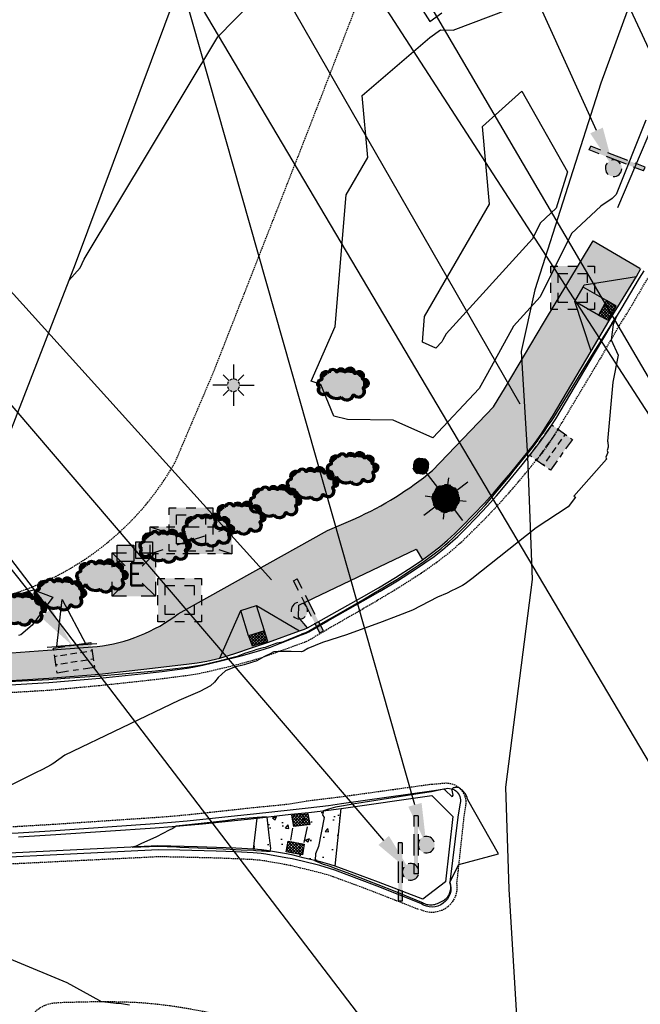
# Model space of a CAD drawing. Header units: feet. Extents: x 351431 to 355879, y 310968 to 329728.
# Tile 131 of 254: x 353059 to 353172, y 321656 to 321834. Entities that reach past the tile are written whole.
import ezdxf

# ---------------------------------------------------------------- set-up
doc = ezdxf.new("R2010")
doc.units = ezdxf.units.FT
doc.header["$MEASUREMENT"] = 0
doc.linetypes.add('D25', pattern=[0.375, 0.25, -0.125])
for name, color, linetype in [('EHYSC', 161, 'Continuous'), ('EHYSW-WARN', 161, 'Continuous'), ('ELTCN-EG1', 251, 'Continuous'), ('ELTNB-EG1', 55, 'Continuous'), ('ELUTU', 153, 'UT'), ('ELYCB-BACK', 5, 'Continuous'), ('ELYCB-FL', 2, 'Continuous'), ('ELYCR', 2, 'Continuous'), ('ELYSC', 2, 'Continuous'), ('ELYSP', 1, 'D25'), ('ELYSS', 2, 'Continuous'), ('ELYSW-BACK', 2, 'Continuous'), ('ELYSW-FRONT', 1, 'Continuous'), ('ELYSW-WARN', 161, 'Continuous'), ('ESFI', 2, 'Continuous'), ('ESFLJ', 5, 'Continuous'), ('ESFLP', 4, 'Continuous'), ('ESFS', 153, 'Continuous'), ('ESIO', 4, 'Continuous'), ('ESIP', 41, 'Continuous'), ('ESMask', 155, 'Continuous'), ('ESUD', 5, 'Continuous'), ('ESUE', 2, 'Continuous'), ('ETFS', 6, 'Continuous'), ('ETUD', 4, 'Continuous'), ('ETUS', 2, 'Continuous')]:
    doc.layers.add(name, color=color, linetype=linetype)
doc.styles.add('L80', font='simplex', dxfattribs={"height": 4})
doc.styles.add('ROMANSM', font='romansm.shx')
doc.linetypes.add('UT', pattern='A,0.25,-0.07,0.07,-0.07,0.07,-0.07,0.25,-0.08,["UT",ROMANSM,S=0.08,R=0,X=-0.04,Y=-0.04],-0.15', length=1.08)

# ---------------------------------------------------------------- blocks, each defined once
blk = doc.blocks.new('ESIPOST')
blk.add_lwpolyline([(0.03, 0.0299), (0.03, -0.03), (-0.03, -0.03), (-0.03, 0.0299), (0.03, 0.0299)])
at = {"layer": 'ESMask'}
blk.add_solid([(-0.03, -0.03), (-0.03, 0.0299), (0.03, -0.03), (0.03, 0.0299)], dxfattribs=at)
blk = doc.blocks.new('ESUFJBOX2')
for points in [[(-0.0787, 0.0535), (-0.0787, 0.0787), (-0.0535, 0.0787)], [(-0.0178, 0.0787), (0.0178, 0.0787)], [(0.0535, 0.0787), (0.0787, 0.0787), (0.0787, 0.0535)], [(-0.0525, 0.0178), (-0.0525, 0.0525), (-0.0178, 0.0525)], [(0.0178, 0.0525), (0.0525, 0.0525), (0.0525, 0.0178)], [(-0.0787, -0.0178), (-0.0787, 0.0178)], [(0.0787, 0.0178), (0.0787, -0.0178)], [(-0.0525, -0.0525), (-0.0525, -0.0178)], [(0.0525, -0.0178), (0.0525, -0.0525), (0.0178, -0.0525)], [(-0.0787, -0.0787), (-0.0787, -0.0535)], [(-0.0178, -0.0525), (-0.0525, -0.0525)], [(0.0787, -0.0535), (0.0787, -0.0787), (0.0535, -0.0787)], [(-0.0535, -0.0787), (-0.0787, -0.0787)], [(0.0178, -0.0787), (-0.0178, -0.0787)]]:
    blk.add_lwpolyline(points)
at = {"layer": 'ESMask'}
blk.add_solid([(-0.0787, -0.0787), (-0.0787, 0.0787), (0.0787, -0.0787), (0.0787, 0.0787)], dxfattribs=at)
blk = doc.blocks.new('ESILLITE')
at = {"layer": 'ESMask'}
h = blk.add_hatch(color=256, dxfattribs=at)
edge = h.paths.add_edge_path()
edge.add_arc((0, 0), 0.0225, 0, 360)
for p, q in [((0, 0.075), (0, 0.0225)), ((-0.0159, 0.0159), (-0.0369, 0.0373)), ((0.0159, 0.016), (0.0377, 0.0382)), ((-0.0225, 0), (-0.075, 0)), ((-0.016, -0.0159), (-0.0374, -0.0369)), ((0, -0.0225), (0, -0.075)), ((0.0159, -0.0159), (0.0373, -0.0369)), ((0.0225, 0), (0.0749, 0))]:
    blk.add_line(p, q)
for start, end in [(145.5453, 169.4253), (100.655, 124.235), (55.8359, 79.345), (10.5782, 34.5257), (190.7354, 214.1926), (235.503, 259.345), (280.655, 304.414), (325.7245, 349.2682)]:
    blk.add_arc((0, 0), 0.0225, start, end)
blk = doc.blocks.new('ESIPUBSIGN')
at = {"layer": 'ESMask'}
h = blk.add_hatch(color=256, dxfattribs=at)
edge = h.paths.add_edge_path()
edge.add_arc((0, 0), 0.03, 90, 450)
for p, q in [((-0.03, 0.1047), (-0.0447, 0.1047)), ((-0.0447, 0.1047), (-0.0447, 0.066)), ((-0.03, 0.1047), (-0.03, 0.066)), ((-0.0447, 0.0381), (-0.0447, -0.0393)), ((-0.03, 0.0381), (-0.03, -0.0393)), ((-0.0447, -0.0672), (-0.0447, -0.1059)), ((-0.03, -0.0672), (-0.03, -0.1059)), ((-0.03, -0.1059), (-0.0447, -0.1059))]:
    blk.add_line(p, q)
for start, end in [(144.2314, 216.3563), (17.9702, 107.0495), (253.5383, 340.7883)]:
    blk.add_arc((0, 0), 0.03, start, end)
blk.add_solid([(-0.0447, -0.1059), (-0.03, -0.1059), (-0.0447, 0.1047), (-0.03, 0.1047)], dxfattribs=at)
blk = doc.blocks.new('ESIDTREE')
blk.add_lwpolyline([(-0.0825, 0.0208, -0.658219), (-0.0543, 0.049, -0.594626), (-0.0245, 0.0498, -0.704437), (0.0052, 0.0498, -0.885068), (0.0416, 0.0438, -0.916303), (0.0721, 0.0223, -1.027393), (0.0751, -0.0141, -0.880235), (0.0364, -0.0431, -0.569977), (-0.0089, -0.052, -0.370407), (-0.061, -0.0364, -0.824221), (-0.0922, -0.0097, -0.566054), (-0.0825, 0.0208, -0.480508)], format="xyb")
at = {"layer": 'ESMask', "const_width": 0.01}
blk.add_lwpolyline([(-0.0779, 0.0227, -0.792768), (-0.0511, 0.0413, -0.768721), (-0.0289, 0.0473, 0.639322), (-0.0198, 0.0481, -0.704437), (0.0005, 0.0481, 0.72706), (0.01, 0.0484, -0.885068), (0.0366, 0.044, 0.713475), (0.0454, 0.0406, -0.916303), (0.0678, 0.0248, 0.615666), (0.0727, 0.0173, -1.027393), (0.0748, -0.0091, 0.556873), (0.0707, -0.0166, -0.880235), (0.04, -0.0396, 0.556256), (0.0317, -0.0414, -0.62875), (-0.0075, -0.0457, -0.457201), (-0.0599, -0.0275, -1.148825), (-0.0854, -0.0089, -0.666281), (-0.0814, 0.0159, 0.45741)], format="xyb", close=True, dxfattribs=at)
at = {"layer": 'ESMask'}
for points in [[(-0.0825, 0.0208), (-0.0543, 0.049), (0.0721, 0.0223), (0.0416, 0.0438)], [(-0.079, 0.0326), (-0.0729, 0.0238), (-0.0638, 0.0466), (-0.0573, 0.0372)], [(-0.0187, 0.044), (-0.0158, 0.0532), (-0.0004, 0.0423), (-0.0009, 0.052)], [(0.0105, 0.0432), (0.0168, 0.0574), (0.0348, 0.0399), (0.0336, 0.0548)], [(0.0445, 0.0383), (0.0562, 0.0462), (0.0628, 0.0226), (0.0702, 0.0328)], [(-0.0825, 0.0208), (-0.0922, -0.0097), (0.0721, 0.0223), (0.0751, -0.0141)], [(0.0704, -0.0072), (0.085, -0.004), (0.0691, 0.0173), (0.0823, 0.0154)], [(-0.087, -0.0082), (-0.0836, -0.0336), (0.0749, -0.0108), (0.0649, -0.0431)], [(-0.0495, -0.0328), (-0.05, -0.0434), (0.0292, -0.0385), (0.018, -0.0545)]]:
    blk.add_solid(points, dxfattribs=at)
blk = doc.blocks.new('ESUFMALUM')
for p, q in [((0, -0.0295), (0, -0.0976)), ((-0.053, -0.0946), (-0.0354, -0.1123)), ((0.053, -0.0946), (0.0354, -0.1123)), ((-0.1, -0.1476), (-0.05, -0.1476)), ((0.05, -0.1476), (0.1, -0.1476)), ((-0.0354, -0.183), (-0.053, -0.2007)), ((0, -0.1976), (0, -0.2476)), ((0.0354, -0.183), (0.053, -0.2007))]:
    blk.add_line(p, q)
for centre, radius, start, end in [((0, 0), 0.0295, 153.6503, 206.3497), ((0, 0), 0.0295, 63.6503, 116.3497), ((0, 0), 0.0295, 333.6503, 26.3497), ((0, 0), 0.0295, 243.6503, 296.3497), ((0, -0.1476), 0.05, 121.7041, 148.2959), ((0, -0.1476), 0.05, 76.7041, 103.2959), ((0, -0.1476), 0.05, 31.7041, 58.2959), ((0, -0.1476), 0.05, 166.7041, 193.2959), ((0, -0.1476), 0.05, 346.7041, 13.2959), ((0, -0.1476), 0.05, 211.7041, 238.2959), ((0, -0.1476), 0.05, 301.7041, 328.2959), ((0, -0.1476), 0.05, 256.7041, 283.2959)]:
    blk.add_arc(centre, radius, start, end)
at = {"layer": 'ESMask'}
for points, const_width in [([(-0.0148, 0, 1), (0.0148, 0, 1)], 0.0295), ([(-0.025, -0.1476, 1), (0.025, -0.1476, 1)], 0.05)]:
    blk.add_lwpolyline(points, format="xyb", close=True, dxfattribs=dict(at, const_width=const_width))
blk = doc.blocks.new('ESUDCI')
for p, q in [((-0.0684, 0.0831), (-0.0684, 0.0912)), ((-0.0684, 0.0912), (-0.0263, 0.0912)), ((-0.0101, 0.0912), (0.0101, 0.0912)), ((0.0263, 0.0912), (0.0684, 0.0912)), ((0.0684, 0.0912), (0.0684, 0.0831)), ((-0.0684, 0.0243), (-0.0684, 0.0669)), ((-0.0595, 0.0602), (-0.0684, 0.0602)), ((-0.0231, 0.0602), (-0.0466, 0.0602)), ((0.0134, 0.0602), (-0.0101, 0.0602)), ((0.0499, 0.0602), (0.0263, 0.0602)), ((0.0684, 0.0602), (0.0628, 0.0602)), ((0.0684, 0.0669), (0.0684, 0.0243)), ((-0.0628, 0.0301), (-0.0684, 0.0301)), ((-0.0684, 0), (-0.0684, 0.0081)), ((-0.0263, 0), (-0.0684, 0)), ((-0.0263, 0.0301), (-0.0499, 0.0301)), ((0.0101, 0.0301), (-0.0134, 0.0301)), ((0.0101, 0), (-0.0101, 0)), ((0.0466, 0.0301), (0.0231, 0.0301)), ((0.0684, 0.0301), (0.0595, 0.0301)), ((0.0684, 0.0081), (0.0684, 0)), ((0.0684, 0), (0.0263, 0))]:
    blk.add_line(p, q)
at = {"layer": 'ESMask'}
blk.add_solid([(-0.0684, 0), (-0.0684, 0.0912), (0.0684, 0), (0.0684, 0.0912)], dxfattribs=at)
blk = doc.blocks.new('ESUETRANS')
for p, q in [((-0.0787, 0.0787), (-0.0314, 0.0314)), ((0.0307, 0.0307), (0.0787, 0.0787)), ((-0.0787, -0.0787), (-0.0314, -0.0314)), ((0.0307, -0.0307), (0.0787, -0.0787))]:
    blk.add_line(p, q)
for points in [[(-0.0787, 0.0262), (-0.0787, 0.0787), (-0.0262, 0.0787)], [(0.0262, 0.0787), (0.0787, 0.0787), (0.0787, 0.0262)], [(-0.0787, -0.0787), (-0.0787, -0.0262)], [(0.0787, -0.0262), (0.0787, -0.0787), (0.0262, -0.0787)], [(-0.0262, -0.0787), (-0.0787, -0.0787)]]:
    blk.add_lwpolyline(points)
at = {"layer": 'ESMask'}
blk.add_solid([(-0.0787, 0.0787), (-0.0787, -0.0787), (0.0787, 0.0787), (0.0787, -0.0787)], dxfattribs=at)
at = {"style": 'L80'}
blk.add_text('E', height=0.08, dxfattribs=at).set_placement((-0.0232, -0.0394))
blk = doc.blocks.new('ESUFCTRL')
for p, q in [((-0.1476, 0.0492), (-0.1004, 0.0335)), ((0.1004, 0.0335), (0.1476, 0.0492)), ((-0.0502, 0.0167), (0.0502, -0.0167)), ((-0.0502, -0.0167), (0.0502, 0.0167)), ((-0.1476, -0.0492), (-0.1004, -0.0335)), ((0.1004, -0.0335), (0.1476, -0.0492))]:
    blk.add_line(p, q)
for points in [[(-0.1476, 0.0167), (-0.1476, 0.0492), (-0.1181, 0.0492)], [(-0.0886, 0.0492), (-0.0591, 0.0492)], [(-0.0295, 0.0492), (0.0295, 0.0492)], [(0.0591, 0.0492), (0.0886, 0.0492)], [(0.1181, 0.0492), (0.1476, 0.0492), (0.1476, 0.0167)], [(-0.1476, -0.0492), (-0.1476, -0.0167)], [(0.1476, -0.0167), (0.1476, -0.0492), (0.1181, -0.0492)], [(-0.1181, -0.0492), (-0.1476, -0.0492)], [(-0.0591, -0.0492), (-0.0886, -0.0492)], [(0.0295, -0.0492), (-0.0295, -0.0492)], [(0.0886, -0.0492), (0.0591, -0.0492)]]:
    blk.add_lwpolyline(points)
at = {"layer": 'ESMask'}
blk.add_solid([(-0.1476, -0.0492), (-0.1476, 0.0492), (0.1476, -0.0492), (0.1476, 0.0492)], dxfattribs=at)

msp = doc.modelspace()

# ---------------------------------------------------------------- hatches: boundary and pattern name
at = {"layer": 'EHYSC'}
h = msp.add_hatch(dxfattribs=at)
h.set_pattern_fill('AR-CONC', color=256, style=0)
h.set_pattern_definition([(50, (352721.244, 321712.337), (7.1726, -0.62752), [0.75, -8.25]), (355, (352721.244, 321712.337), (-1.38751, 7.52192), [0.6, -6.6]), (100.4514, (352721.842, 321712.285), (5.78509, 6.8944), [0.6374, -7.01142]), (46.1842, (352721.244, 321714.337), (10.67241, -1.65519), [1.125, -12.375]), (96.6356, (352722.133, 321714.199), (9.34663, 9.74118), [0.9561, -10.51713]), (351.1842, (352721.244, 321714.337), (9.34662, 9.74119), [0.9, -9.9]), (21, (352722.244, 321713.837), (5.96907, -4.02619), [0.75, -8.25]), (326, (352722.244, 321713.837), (2.43315, 7.2515), [0.6, -6.6]), (71.4514, (352722.7414, 321713.5015), (8.40223, 3.2253), [0.6374, -7.01142]), (37.5, (352721.244, 321712.337), (0.121599, 3.328939), [0, -6.52, 0, -6.7, 0, -6.625]), (7.5, (352721.244, 321712.337), (2.630695, 3.944117), [0, -3.82, 0, -6.37, 0, -2.525]), (327.5, (352719.014, 321712.337), (5.338224, -0.225549), [0, -2.5, 0, -7.8, 0, -10.35]), (317.5, (352718.014, 321712.337), (5.83186, 1.00105), [0, -3.25, 0, -5.18, 0, -7.35])])
h.paths.add_polyline_path([(353109.91, 321725.68), (353110, 321727.88), (353131.19, 321737.97), (353132.33, 321736.08), (353133.99, 321737.26), (353135.48, 321738.43), (353136.87, 321739.62), (353138.2, 321740.85), (353139.53, 321742.16), (353141.62, 321744.3), (353143.49, 321746.27), (353145.19, 321748.15), (353146.79, 321749.98), (353148.35, 321751.83), (353152.43, 321756.85), (353153.12, 321757.77), (353153.84, 321758.8), (353155.12, 321760.78), (353155.86, 321761.99), (353162.89, 321773.79), (353166.1, 321779.22), (353167.68, 321781.81), (353171.06, 321787.3), (353171.87, 321788.76), (353163.21, 321793.79), (353154.27, 321778.91), (353147.4, 321767.3), (353145.2, 321763.77), (353134.14, 321752.2, -0.065693), (353120.2, 321743.56), (353115.17, 321741.38), (353088.15, 321726.3, -0.134084), (353073.46, 321720.39), (353064.49, 321719.73), (353043.23, 321718.18, -0.059206), (353033.87, 321718.83), (353030.08, 321719.51), (353021.8, 321720.91), (353017.25, 321721.65), (352996.55, 321722.12), (352992.55, 321722.17), (352959.93, 321723.05), (352954.28, 321723.15), (352915.81, 321723.89), (352899.2, 321724.16), (352870.48, 321724.68), (352867.66, 321724.73), (352864.13, 321724.69), (352814.14, 321725.86), (352797.94, 321722.81), (352789.45, 321721.36), (352754.25, 321722.67), (352751.1, 321723.32), (352749.2, 321723.79), (352747.2, 321724.36), (352746.24, 321724.68), (352744.92, 321725.17), (352743.7, 321725.76), (352742.23, 321726.56), (352740.89, 321727.39), (352739.62, 321728.27), (352738.37, 321729.22), (352735.24, 321731.75), (352734.48, 321732.61), (352732.81, 321734.91), (352731.71, 321736.4), (352730.92, 321737.55), (352730.13, 321738.84), (352729.51, 321739.93), (352728.8, 321741.3), (352727.99, 321743.12), (352727.29, 321745.29), (352726.93, 321746.58), (352726.13, 321749.79), (352721.24, 321748.91), (352721.81, 321746.6), (352722.38, 321744.49), (352723.07, 321742.29), (352723.28, 321741.7), (352723.96, 321739.93), (352724.67, 321738.33), (352725.74, 321736.25), (352726.46, 321734.95), (352727.19, 321733.78), (352728.27, 321732.3), (352730.02, 321730.04), (352730.61, 321729.37), (352731.24, 321728.71), (352731.95, 321728.05), (352732.35, 321727.73), (352735.39, 321725.3), (352736.84, 321724.22), (352738.31, 321723.2), (352739.87, 321722.24), (352741.57, 321721.32), (352742.49, 321720.88), (352743.45, 321720.46), (352744.5, 321720.06), (352745.61, 321719.69), (352747.91, 321719.01), (352750.11, 321718.45), (352751.97, 321718.03), (352753.74, 321717.67), (352797.73, 321716.26), (352797.89, 321718.05), (352814.07, 321721), (352864.3, 321719.91), (352867.61, 321719.84), (352867.6, 321717.71), (352864.41, 321714.88), (352870.25, 321714.85), (352898.91, 321714.3), (352905.05, 321714.17), (352901.57, 321717.06), (352901.71, 321719.35), (352915.74, 321719.07), (352954.08, 321718.35), (352957.32, 321718.16), (352957.33, 321715.9), (352953.94, 321713.17), (352960.09, 321713.01), (352992.37, 321712.34), (352998.22, 321712.34), (352994.85, 321715.02), (352995, 321717.35), (352996.47, 321717.36), (353016.53, 321716.88), (353021.26, 321716.27), (353030.69, 321714.66), (353030.71, 321712.54), (353064.74, 321714.63), (353073.9, 321715.4), (353081.9, 321716.26), (353089.63, 321717.18), (353091.55, 321717.46), (353093.32, 321717.76), (353095.65, 321718.29), (353096.63, 321718.56), (353098.41, 321719.12), (353101.57, 321720.2), (353104.49, 321721.17), (353110.08, 321723.25), (353111, 321723.51), (353111.55, 321723.75)])
h = msp.add_hatch(dxfattribs=at)
h.set_pattern_fill('AR-CONC', color=256, style=0)
h.set_pattern_definition([(50, (353101.772, 321680.636), (7.1726, -0.6275), [0.75, -8.25]), (355, (353101.772, 321680.636), (-1.3875, 7.522), [0.6, -6.6]), (100.45, (353102.37, 321680.584), (5.785, 6.8944), [0.6374, -7.0114]), (46.184, (353101.772, 321682.636), (10.6724, -1.655), [1.125, -12.375]), (96.636, (353102.661, 321682.498), (9.3466, 9.741), [0.956, -10.517]), (351.184, (353101.772, 321682.636), (9.3466, 9.741), [0.9, -9.9]), (21, (353102.772, 321682.136), (5.969, -4.0262), [0.75, -8.25]), (326, (353102.772, 321682.136), (2.433, 7.2515), [0.6, -6.6]), (71.45, (353103.2694, 321681.8005), (8.4022, 3.2253), [0.6374, -7.0114]), (37.5, (353101.772, 321680.636), (0.1216, 3.32894), [0, -6.52, 0, -6.7, 0, -6.625]), (7.5, (353101.772, 321680.636), (2.6307, 3.9441), [0, -3.82, 0, -6.37, 0, -2.525]), (327.5, (353099.542, 321680.636), (5.33822, -0.22555), [0, -2.5, 0, -7.8, 0, -10.35]), (317.5, (353098.542, 321680.636), (5.8319, 1.001), [0, -3.25, 0, -5.18, 0, -7.35])])
h.paths.add_polyline_path([(353117.65, 321691.06), (353115.35, 321690.77), (353111.77, 321690.38), (353108.51, 321690.03), (353102.43, 321689.33), (353101.77, 321683.71), (353103.22, 321683.59), (353104.11, 321683.47), (353107.73, 321682.86), (353108.93, 321682.62), (353110.77, 321682.16), (353113.88, 321681.41), (353115.6, 321680.94), (353116.52, 321680.64)])
at = {"layer": 'EHYSW-WARN'}
h = msp.add_hatch(dxfattribs=at)
h.set_pattern_fill('ANSI37', color=256, scale=3, style=0)
h.paths.add_polyline_path([(353167.38, 321781.95), (353165.63, 321782.96), (353164.2, 321780.3), (353165.94, 321779.45)])
h = msp.add_hatch(dxfattribs=at)
h.set_pattern_fill('ANSI37', color=256, scale=3, style=0)
h.paths.add_polyline_path([(353104.34, 321721.32), (353103.74, 321723.22), (353100.88, 321722.34), (353101.5, 321720.51)])
h = msp.add_hatch(dxfattribs=at)
h.set_pattern_fill('ANSI37', color=256, scale=3, style=0)
h.paths.add_polyline_path([(353108.7, 321689.85), (353111.62, 321690.14), (353111.95, 321688.16), (353109.06, 321687.81)])
h = msp.add_hatch(dxfattribs=at)
h.set_pattern_fill('ANSI37', color=256, scale=3, style=0)
h.paths.add_polyline_path([(353107.67, 321683.23), (353108.06, 321685.17), (353110.91, 321684.64), (353110.62, 321682.69)])

# ---------------------------------------------------------------- linework, layer by layer
at = {"layer": 'ELTCN-EG1', "flags": 128}
for points, elevation in [([(353068.36, 321786.62), (353070.38, 321788.88), (353071.11, 321790.47), (353095.3, 321830.71), (353113.22, 321849.02)], 128), ([(353130.41, 321838.66), (353133.7, 321833.48), (353135.86, 321835.04)], 128), ([(353172.75, 321815.62), (353167.42, 321802.17), (353166.67, 321801.45), (353164.65, 321800.06), (353159.34, 321795.08), (353153.63, 321783.63), (353148.8, 321778.31), (353144.1, 321769.79), (353142.58, 321767.06), (353134.23, 321758.14), (353127.02, 321761.36), (353118.8, 321761.44), (353116.32, 321762.06), (353113.93, 321767.77), (353112.2, 321768.36), (353116.55, 321778.26), (353118.53, 321802.11), (353122.46, 321808.88), (353121.42, 321820.05), (353133.68, 321830.57), (353135.59, 321831.94), (353137.88, 321831.87), (353147.97, 321835.69)], 127), ([(353150.32, 321820.84), (353158.62, 321806.25), (353156.52, 321799.67), (353153.65, 321796.98), (353152.23, 321794.14), (353136.66, 321776.98), (353136.05, 321775.87), (353135.85, 321775.52), (353134.76, 321774.35), (353132.33, 321775.44), (353132.72, 321780.09), (353144.5, 321800.4), (353143.19, 321814.45), (353150.32, 321820.84)], 126), ([(353047.73, 321713.59), (353064.74, 321714.41), (353067.63, 321714.64), (353073.93, 321715.11), (353078, 321715.47), (353081.96, 321715.81), (353084.01, 321716.01), (353086.64, 321716.28), (353089.73, 321716.63), (353090.52, 321716.74), (353090.94, 321716.8), (353092.42, 321717.09), (353092.73, 321717.14), (353095.55, 321717.81), (353095.84, 321717.88), (353095.98, 321717.92), (353099.07, 321718.69), (353099.32, 321718.79), (353100.19, 321719.19), (353101.77, 321719.64), (353102.45, 321719.89), (353103.58, 321720.19), (353103.95, 321720.28), (353104.75, 321720.54), (353106.06, 321721.03), (353107.06, 321721.25), (353110.43, 321722.62), (353110.54, 321722.65), (353111.24, 321722.92), (353111.63, 321723.12), (353111.74, 321723.17), (353114.4, 321724.73), (353116.82, 321726.11), (353121.54, 321728.82), (353123.57, 321730.02), (353124.59, 321730.62), (353126.55, 321731.82), (353127.69, 321732.52), (353128.97, 321733.35), (353130.9, 321734.61), (353131.62, 321735.1), (353132.58, 321735.75), (353133.32, 321736.29), (353134.24, 321736.95), (353134.93, 321737.5), (353135.74, 321738.13), (353136.39, 321738.69), (353137.13, 321739.33), (353137.82, 321739.97), (353138.47, 321740.57), (353139.14, 321741.23), (353139.8, 321741.88), (353140.81, 321742.94), (353141.89, 321744.05), (353142.71, 321744.95), (353143.73, 321746.04), (353144.41, 321746.83), (353145.4, 321747.94), (353145.97, 321748.64), (353146.97, 321749.8), (353147.99, 321751.04), (353148.96, 321752.27), (353151.87, 321755.88), (353152.54, 321756.73), (353152.73, 321756.98), (353153.24, 321757.65), (353153.28, 321757.76), (353153.82, 321758.53), (353154.2, 321758.99), (353155.1, 321760.36), (353155.63, 321761.09), (353156.11, 321761.84), (353160.6, 321769.13), (353163.32, 321773.5), (353166.57, 321778.63), (353166.6, 321778.81), (353167.48, 321780.08), (353166.83, 321778.67), (353166.47, 321775.84), (353167.75, 321773.09), (353166.82, 321768.21), (353165.84, 321757.54), (353165.92, 321757.38), (353165.91, 321757.09), (353165.93, 321756.79), (353165.97, 321756.46), (353165.8, 321755.86), (353165.88, 321755.51), (353165.54, 321754.61), (353165.67, 321754.26), (353159.72, 321747.57), (353159.82, 321747.51), (353159.93, 321747.46), (353160.06, 321747.4), (353158.72, 321745.68), (353152.92, 321741.87), (353141.25, 321732.61), (353140.55, 321732.07), (353140.08, 321731.75), (353139.57, 321731.44), (353139.01, 321731.13), (353138.37, 321730.8), (353137.61, 321730.44), (353136.79, 321730.06), (353135.04, 321729.31), (353130.56, 321726.96), (353127.88, 321725.92), (353125.06, 321724.88), (353118.62, 321722.51), (353114.26, 321721.1), (353111.6, 321720.02), (353110.81, 321719.55), (353110.45, 321719.43), (353108.61, 321719.47), (353106.23, 321719.47), (353105.44, 321719.4), (353105.17, 321719.28), (353105.02, 321719.21), (353103.63, 321718.54), (353103.21, 321718.28), (353102.35, 321717.77), (353100.06, 321717.08), (353098.32, 321716.65), (353096.68, 321715.97), (353095.36, 321714.8), (353094.72, 321713.93), (353093.96, 321713.26), (353092.04, 321712.27), (353090.81, 321711.71), (353088.23, 321710.64), (353067.62, 321700.75), (353065.44, 321699.16), (353065.33, 321699.08), (353065.18, 321698.99), (353063.59, 321698.16), (353062.34, 321697.53), (353060.03, 321696.38), (353053.86, 321693.32)], 127), ([(353059.35, 321729.92), (353060.73, 321730.26), (353061.96, 321730.61), (353065.48, 321729.29), (353061.71, 321724.22), (353059.66, 321722.47), (353059.24, 321722.4)], 127), ([(353067.12, 321728.91), (353071.41, 321720.78), (353066.15, 321720.39), (353067.12, 321728.91)], 127), ([(353112.9, 321681.86), (353112.79, 321681.66), (353114.38, 321681.03), (353115.01, 321680.85), (353115.57, 321680.64), (353116.06, 321680.45), (353116.5, 321680.3), (353118.63, 321679.48), (353121.03, 321678.57), (353122.4, 321678.05), (353124.25, 321677.31), (353127.36, 321676.11), (353132.18, 321674.12), (353132.37, 321674.09), (353132.55, 321673.98), (353132.74, 321673.88), (353132.94, 321673.8), (353133.16, 321673.73), (353133.38, 321673.69), (353133.61, 321673.66), (353133.85, 321673.65), (353134.09, 321673.66), (353134.34, 321673.69), (353134.59, 321673.74), (353134.83, 321673.81), (353135.08, 321673.9), (353135.32, 321674.02), (353135.55, 321674.15), (353136.28, 321674.51), (353136.47, 321674.65), (353136.63, 321674.79), (353136.78, 321674.94), (353136.91, 321675.11), (353137.04, 321675.29), (353137.15, 321675.48), (353137.24, 321675.68), (353137.32, 321675.89), (353137.38, 321676.11), (353137.43, 321676.33), (353137.46, 321676.56), (353137.46, 321676.8), (353137.45, 321677.04), (353137.43, 321677.28), (353137.38, 321677.52), (353137.31, 321677.77), (353138.9, 321680.95), (353146.09, 321682.87), (353140.55, 321692.67), (353140.5, 321692.86), (353140.44, 321693.05), (353140.37, 321693.25), (353140.28, 321693.44), (353140.17, 321693.63), (353140.05, 321693.81), (353139.92, 321693.99), (353139.77, 321694.16), (353139.61, 321694.32), (353139.44, 321694.48), (353139.25, 321694.63), (353139.05, 321694.76), (353138.86, 321694.85), (353138.84, 321694.85), (353138.66, 321694.91), (353138.61, 321694.9), (353138.45, 321694.93), (353138.36, 321694.9), (353138.22, 321694.91), (353138.07, 321694.82), (353137.98, 321694.82), (353137.91, 321694.82), (353137.72, 321694.62), (353137.71, 321694.61), (353137.71, 321694.6), (353137.71, 321694.58), (353137.65, 321694.38), (353137.82, 321693.5), (353137.72, 321693.31), (353137.72, 321693.2), (353136.43, 321694.39), (353136.19, 321694.57), (353134, 321694.12), (353131.94, 321693.8), (353120.48, 321691.96), (353117.68, 321691.48), (353116.63, 321691.32), (353115.35, 321690.98), (353114.43, 321690.67), (353114.28, 321689.95), (353114.53, 321689.47), (353113.53, 321684.18), (353112.98, 321682.9), (353112.98, 321682.76), (353112.9, 321681.86)], 128), ([(353104.62, 321686.26), (353104.26, 321689.53), (353103.29, 321689.52), (353102.41, 321689.47), (353098.84, 321689.13), (353096.71, 321688.87), (353092.27, 321688.37), (353087.78, 321687.89), (353087.15, 321687.49), (353086.53, 321687.15), (353084.23, 321685.96), (353081.36, 321684.67), (353080.53, 321684.28), (353079.82, 321684.1), (353084.47, 321684.27), (353087.81, 321684.13), (353088.43, 321684.11), (353093.4, 321683.9), (353095.03, 321683.85), (353097.55, 321683.74), (353098.54, 321683.69), (353099.56, 321683.63), (353101.76, 321683.52), (353102.2, 321683.47), (353103.2, 321683.43), (353103.98, 321683.4), (353104.1, 321683.38), (353104.81, 321683.36), (353104.93, 321683.82), (353104.62, 321686.26)], 128), ([(352990.57, 321679.44), (353026.45, 321680.74), (353030.98, 321679.89), (353031.17, 321679.71), (353043.82, 321671.56), (353049.21, 321667.39), (353067.98, 321659.59), (353073.92, 321656.34), (353074.22, 321656.15), (353074.35, 321656.14), (353074.37, 321656.14), (353076.89, 321655.88), (353077.51, 321655.84), (353079.34, 321655.57)], 127)]:
    msp.add_lwpolyline(points, dxfattribs=dict(at, elevation=elevation))
at = {"layer": 'ELTNB-EG1'}
msp.add_polyline3d([(353142.28, 322250.64, 126.74), (353126.31, 322181.75, 126.28), (353134.53, 322121.48, 126.33), (353148.75, 322048.68, 126.9), (353145.24, 322045.22, 128.32), (353127.47, 322005.2, 128.84), (353137.92, 321972.19, 129.02), (353120.69, 321925.41, 128.69), (353103.39, 321880.73, 128.7), (353087.87, 321838.81, 128.23), (353069.5, 321789.57, 128.02), (353057.47, 321758.63, 127.81), (353016.42, 321758.49, 128.37), (352994.28, 321758.23, 128.85), (352975.89, 321759.01, 128.37)], dxfattribs=at)
at = {"layer": 'ELUTU', "flags": 128}
msp.add_lwpolyline([(352889.15, 324947.6), (352878.75, 324932.24), (352877.32, 324911.98), (352885.36, 324863.78), (352897.52, 324811.71), (352915.44, 324730.71), (352925.17, 324676.25), (352943.22, 324561.59), (352961.67, 324436.3), (352965.64, 324385.94), (352961.43, 324365.18), (352966.7, 324314.53), (352970.55, 324283.81), (353004.14, 324135.66), (353032.68, 323962.48), (353069.64, 323744.04), (353074.05, 323703.89), (353092.23, 323609.76), (353115.05, 323465.3), (353132.01, 323339.25), (353160.03, 323197.98), (353177.98, 323046.1), (353186.63, 322985.98), (353196.49, 322940.38), (353214.97, 322837.71), (353238.13, 322636.08), (353246.3, 322501.37), (353261.93, 322372.8), (353268.94, 322323.5), (353268.01, 322240.28), (353260.78, 322151.44), (353250.33, 322052.46), (353240.43, 322003.38), (353238.13, 321995.02), (353234.25, 321985.81), (353226.34, 321980.02), (353205.82, 321930.21), (353185.2, 321878.62), (353164.6, 321822.32), (353152.68, 321784.92), (353150.21, 321773.73), (353151.37, 321754.74), (353152.17, 321732.48), (353147.39, 321694.92), (353148, 321676.48), (353153.73, 321581.85), (353159.04, 321553.16), (353171.21, 321514.47), (353210.7, 321410.63), (353239.57, 321314.47), (353271.27, 321230.86), (353278.83, 321140.25), (353281.61, 321001.73), (353282.4, 320859.24), (353283.08, 320796.83), (353279.85, 320790.34), (353275.88, 320789.61)], dxfattribs=at)
at = {"layer": 'ELYCB-BACK', "flags": 128}
msp.add_lwpolyline([(353030.71, 321712.54), (353064.74, 321714.63), (353073.9, 321715.4), (353081.9, 321716.26), (353089.63, 321717.18), (353091.55, 321717.46), (353093.32, 321717.76), (353095.65, 321718.29), (353096.63, 321718.56), (353098.41, 321719.12), (353101.57, 321720.2), (353104.49, 321721.17), (353110.08, 321723.25), (353111, 321723.51), (353111.55, 321723.75), (353121.32, 321729.26), (353124.37, 321731.02), (353127.45, 321732.89), (353130.66, 321734.95), (353132.33, 321736.08), (353133.99, 321737.26), (353135.48, 321738.43), (353136.87, 321739.62), (353138.2, 321740.85), (353139.53, 321742.16), (353141.62, 321744.3), (353143.49, 321746.27), (353145.19, 321748.15), (353146.79, 321749.98), (353148.35, 321751.83), (353152.43, 321756.85), (353153.12, 321757.77), (353153.84, 321758.8), (353155.12, 321760.78), (353155.86, 321761.99), (353162.89, 321773.79), (353166.1, 321779.22), (353167.68, 321781.81), (353171.06, 321787.3), (353171.87, 321788.76, 0.053889)], format="xyb", dxfattribs=at)
for points in [[(353064.45, 321720.26), (353073.41, 321720.92)], [(353059.27, 321685.95), (353065.99, 321686.37), (353083.99, 321687.6), (353087.02, 321687.82), (353092.55, 321688.32), (353102.43, 321689.33), (353108.51, 321690.03), (353111.77, 321690.38), (353115.35, 321690.77), (353117.65, 321691.06), (353134.04, 321693.44), (353137.87, 321689.66), (353136.52, 321677.81), (353132.43, 321674.67), (353124.37, 321677.77), (353121.11, 321678.99), (353116.52, 321680.64), (353115.6, 321680.94), (353113.88, 321681.41), (353110.77, 321682.16), (353108.93, 321682.62), (353107.73, 321682.86), (353104.11, 321683.47), (353103.22, 321683.59), (353101.77, 321683.71), (353098.55, 321683.89), (353091.55, 321684.15), (353084.47, 321684.33), (353037.97, 321682.03)]]:
    msp.add_lwpolyline(points, dxfattribs=at)
at = {"layer": 'ELYCB-FL', "flags": 128}
for points in [[(353030.77, 321711.8), (353064.73, 321713.86), (353073.97, 321714.66), (353082, 321715.49), (353085.24, 321715.87), (353089.76, 321716.45), (353090.77, 321716.62), (353092.61, 321717.01), (353095.87, 321717.82), (353099.54, 321718.72), (353101.88, 321719.34), (353103.7, 321719.88), (353104.85, 321720.29), (353106.64, 321720.98), (353110.48, 321722.52), (353111.29, 321722.8), (353111.78, 321723.03), (353115.25, 321725.02), (353121.64, 321728.62), (353124.72, 321730.4), (353127.84, 321732.28), (353131.08, 321734.36), (353132.77, 321735.5), (353134.45, 321736.69), (353135.96, 321737.86), (353137.37, 321739.06), (353138.72, 321740.29), (353140.07, 321741.6), (353142.19, 321743.77), (353144.04, 321745.75), (353145.72, 321747.64), (353147.29, 321749.49), (353150.37, 321753.27), (353152.86, 321756.39), (353153.58, 321757.33), (353155.07, 321759.44), (353156.51, 321761.6), (353163.45, 321773.41), (353166.67, 321778.75), (353168.29, 321781.4), (353171.63, 321787.01), (353172.45, 321788.34, 0.050567)], [(352990.43, 321685.55), (352998.57, 321685.56), (353010.95, 321685.46), (353018.53, 321685.44), (353026.58, 321685.48), (353034.32, 321685.6), (353037.84, 321685.7), (353045.4, 321685.98), (353052.44, 321686.32), (353059.21, 321686.7), (353065.91, 321687.13), (353083.89, 321688.38), (353086.92, 321688.61), (353089.74, 321688.86), (353102.34, 321690.19), (353108.42, 321690.85), (353111.65, 321691.21), (353115.34, 321691.65), (353117.71, 321691.96), (353133.99, 321694.27), (353136.35, 321694.65, -0.612377), (353139.1, 321691.76), (353138.72, 321689.52), (353137.31, 321677.77)], [(353137.31, 321677.77, -0.725684), (353132.08, 321673.88), (353124.17, 321677.02), (353120.97, 321678.25), (353116.47, 321679.91), (353115.53, 321680.23), (353113.77, 321680.75), (353110.59, 321681.54), (353108.77, 321681.96), (353107.59, 321682.18), (353104.02, 321682.82), (353103.14, 321682.94), (353101.72, 321683.07), (353098.52, 321683.23), (353095.02, 321683.36), (353088.46, 321683.52), (353084.53, 321683.59), (353038.05, 321681.32), (352990.58, 321678.95)]]:
    msp.add_lwpolyline(points, format="xyb", dxfattribs=at)
at = {"layer": 'ELYCR', "flags": 128}
for points in [[(353162.89, 321773.79), (353159.89, 321782.79), (353161.42, 321785.41), (353161.59, 321785.82), (353171.06, 321787.3)], [(353165.63, 321782.96), (353161.42, 321785.41)], [(353164.2, 321780.3), (353159.89, 321782.79)], [(353095.65, 321718.29), (353099.48, 321726.92), (353102.29, 321727.83)], [(353100.88, 321722.34), (353099.48, 321726.92)], [(353103.74, 321723.22), (353102.29, 321727.83), (353110.08, 321723.25)], [(353108.54, 321685.38), (353108.91, 321687.51)], [(353111.5, 321687.78), (353110.9, 321684.93)]]:
    msp.add_lwpolyline(points, dxfattribs=at)
at = {"layer": 'ELYSC', "flags": 128}
for points in [[(353116.52, 321680.64), (353117.65, 321691.06)], [(353101.77, 321683.71), (353102.43, 321689.33)]]:
    msp.add_lwpolyline(points, dxfattribs=at)
at = {"layer": 'ELYSP', "flags": 128}
for points in [[(352718.52, 321752.94), (352718.94, 321750.7), (352719.4, 321748.54), (352720.47, 321743.92), (352720.77, 321742.8), (352721.33, 321741.01), (352721.67, 321740.03), (352722.02, 321739.13), (352722.77, 321737.44), (352723.89, 321735.24), (352724.67, 321733.83), (352725.47, 321732.56), (352726.65, 321730.95), (352727.88, 321729.38), (352728.46, 321728.66), (352729.07, 321727.97), (352729.72, 321727.3), (352730.46, 321726.64), (352730.86, 321726.31), (352734.11, 321723.75), (352735.66, 321722.61), (352737.23, 321721.53), (352738.88, 321720.51), (352740.68, 321719.52), (352741.66, 321719.04), (352742.66, 321718.6), (352743.76, 321718.17), (352744.92, 321717.77), (352747.32, 321717.03), (352749.61, 321716.42), (352751.55, 321715.95), (352753.4, 321715.55), (352797.68, 321714.34), (352864.25, 321712.82), (352870.25, 321712.56), (352898.9, 321712.19), (352904.92, 321712.14), (352915.47, 321711.98), (352953.92, 321711.1), (352959.99, 321710.97), (352992.35, 321710.29), (352998.46, 321710.2), (353030.83, 321710.49), (353064.8, 321712.5), (353074.06, 321713.36), (353082.16, 321714.23), (353085.42, 321714.61), (353089.99, 321715.2), (353091.94, 321715.53), (353093.73, 321715.91), (353096.11, 321716.48), (353098.06, 321716.95), (353099.85, 321717.41), (353102.22, 321718.07), (353103.18, 321718.37), (353105.22, 321719.11), (353108.75, 321720.36), (353111, 321721.19), (353111.43, 321721.37), (353112.31, 321721.86), (353115.8, 321723.91), (353122.22, 321727.59), (353125.32, 321729.41), (353128.47, 321731.33), (353131.74, 321733.43), (353133.45, 321734.59), (353135.15, 321735.79), (353136.69, 321736.98), (353138.12, 321738.17), (353139.51, 321739.41), (353140.88, 321740.72), (353143.06, 321742.89), (353144.97, 321744.86), (353146.71, 321746.74), (353148.35, 321748.58), (353149.94, 321750.44), (353154.1, 321755.51), (353154.81, 321756.46), (353155.54, 321757.53), (353156.83, 321759.58), (353157.57, 321760.84), (353164.7, 321772.74), (353167.8, 321778.16), (353169.44, 321780.75), (353172.67, 321786.22), (353173.67, 321787.76, 0.0516), (353183.47, 321807.74), (353203.68, 321862.89), (353221.28, 321910.66), (353235.1, 321948.31, 0.117411), (353237, 321960.11), (353235.79, 321960.05), (353235.27, 321960.12), (353247.18, 321993.07), (353259.92, 322043.52), (353270.13, 322094.01), (353276.29, 322143.53), (353278.64, 322194.16), (353278.78, 322243.45), (353279.41, 322296.85), (353276.74, 322347.66), (353274.22, 322390.48), (353270.99, 322441.55), (353267.51, 322494.05), (353264, 322544.62), (353259.53, 322597.55), (353254.93, 322647.15), (353249.95, 322696.52), (353244.08, 322747.29), (353237.82, 322797), (353230.91, 322848.15), (353223.73, 322898.27), (353216.06, 322947.95), (353215.73, 322949.37), (353215.17, 322950.43), (353213.6, 322953.24), (353212.51, 322955.12), (353211.24, 322957.24), (353209.82, 322959.52), (353208.28, 322961.89), (353206.64, 322964.29), (353204.93, 322966.64), (353203.17, 322968.88), (353201.38, 322970.93), (353199.6, 322972.74), (353198.04, 322974.13), (353196.48, 322975.38), (353194.92, 322976.53), (353193.34, 322977.57), (353191.75, 322978.53), (353190.14, 322979.41), (353188.5, 322980.24), (353186.82, 322981.02), (353185.1, 322981.78), (353181.52, 322983.27), (353177.71, 322984.83), (353176.77, 322985.16), (353175.75, 322985.44), (353174.66, 322985.67), (353173.54, 322985.86), (353172.41, 322986), (353170.26, 322986.19), (353168.44, 322986.27), (353166.7, 322986.3), (353165.32, 322986.32), (353165.19, 322986.95), (353165.19, 322988.06), (353136.37, 322987.92), (353089.59, 322987.82)], [(352993.85, 321722.44), (352994.14, 321729.41), (352994.09, 321729.75), (352994.02, 321730.52), (352994.02, 321730.97), (352994.06, 321731.39), (352994.1, 321731.58), (352994.41, 321732.9), (352994.93, 321735.38), (352995.27, 321736.55), (352995.48, 321737.12), (352995.73, 321737.68), (352996.03, 321738.23), (352996.39, 321738.77), (352996.81, 321739.31), (352997.46, 321739.98), (352998.21, 321740.64), (352999.04, 321741.27), (352999.93, 321741.88), (353000.83, 321742.46), (353002.6, 321743.47), (353004.14, 321744.26), (353005.63, 321744.96), (353007.79, 321745.27), (353008.47, 321744.66), (353008.72, 321742.69), (353008.81, 321729.13), (353010.14, 321728.1), (353026.97, 321727.94), (353045.85, 321727.63, 0.25448), (353087.61, 321753.75), (353094.53, 321770), (353111.44, 321813.11), (353127.54, 321854.79), (353142.14, 321891.93), (353160.09, 321937.45), (353169.79, 321962.6), (353170.52, 321986.83), (353178.13, 322003.73), (353127.47, 322005.2)], [(353131.63, 321672.82), (353123.82, 321675.88), (353120.65, 321677.09), (353116.21, 321678.71), (353115.26, 321679.02), (353113.49, 321679.52), (353110.3, 321680.29), (353108.5, 321680.74), (353107.33, 321680.97), (353103.8, 321681.59), (353102.93, 321681.71), (353101.51, 321681.83), (353098.37, 321681.98), (353094.93, 321682.11), (353088.47, 321682.27), (353084.6, 321682.34), (353038.11, 321680.06), (352990.69, 321677.66), (352975.54, 321676.87), (352971.51, 321676.8), (352935.55, 321677), (352925.92, 321677.63), (352915.53, 321678.84, -0.89773), (352915.72, 321686.74), (352926.13, 321687.48), (352936.5, 321687.84), (352971.44, 321687.22), (352990.47, 321686.9), (352998.62, 321686.78), (353010.96, 321686.68), (353018.52, 321686.67), (353026.55, 321686.71), (353034.27, 321686.82), (353037.78, 321686.91), (353045.34, 321687.18), (353052.39, 321687.5), (353059.15, 321687.86), (353065.86, 321688.26), (353083.85, 321689.47), (353086.89, 321689.7), (353089.73, 321689.96), (353102.38, 321691.33), (353106, 321691.67), (353108.31, 321691.93), (353109.31, 321692.08), (353111.45, 321692.47), (353117.55, 321693.21), (353133.72, 321695.46), (353136.23, 321695.67, -0.496757), (353140.16, 321691.61), (353139.8, 321689.35), (353138.53, 321677.59, -0.62309), (353131.9, 321672.81)]]:
    msp.add_lwpolyline(points, format="xyb", dxfattribs=at)
msp.add_lwpolyline([(353142.84, 321621.78), (353107.47, 321634.2), (353101.25, 321636.4), (353098.5, 321637.27), (353095.45, 321638.26), (353092.48, 321639.13), (353089.27, 321639.95), (353086.3, 321640.66), (353084.77, 321640.99), (353082.29, 321641.46), (353079.58, 321641.9), (353076.61, 321642.34), (353071.02, 321643.08), (353067.67, 321643.49), (353065.98, 321643.7, -0.960449), (353066.29, 321655.96), (353066.58, 321656), (353071.41, 321656.13), (353074.37, 321656.16), (353077.51, 321656.13), (353080.53, 321656.03), (353081.9, 321655.94), (353084.34, 321655.71), (353086.61, 321655.43), (353088.79, 321655.11), (353090.94, 321654.73), (353096.69, 321653.64), (353097.66, 321653.43), (353098.56, 321653.21), (353102.54, 321652), (353104.37, 321651.47), (353105.54, 321651.09), (353108.99, 321649.92), (353109.83, 321649.6), (353111.15, 321649.03), (353116.41, 321646.57), (353118.84, 321645.4), (353121.23, 321644.22), (353123.66, 321642.97), (353127.57, 321640.88), (353131.02, 321638.94), (353134.76, 321636.75), (353141.73, 321632.56), (353145.88, 321630), (353147.3, 321629.09, -0.757809), (353144.49, 321621.66)], format="xyb", close=True, dxfattribs=at)
at = {"layer": 'ELYSS', "flags": 128}
msp.add_lwpolyline([(353276.26, 322221.42), (353274.63, 322170.4), (353269.08, 322103.39), (353260.06, 322053.38), (353253.19, 322019.53), (353244.48, 321995.16), (353234.63, 321970.01), (353217.59, 321920.61), (353198.54, 321872.8), (353177.21, 321822.3), (353167.66, 321799.73)], dxfattribs=at)
at = {"layer": 'ELYSW-BACK', "flags": 128}
msp.add_lwpolyline([(352959.93, 321723.05), (352992.55, 321722.17), (352996.55, 321722.12), (353017.25, 321721.65), (353021.8, 321720.91), (353030.08, 321719.51), (353033.87, 321718.83, 0.059206), (353043.23, 321718.18), (353064.49, 321719.73), (353073.46, 321720.39, 0.134084), (353088.15, 321726.3), (353115.17, 321741.38), (353120.2, 321743.56, 0.065693), (353134.14, 321752.2), (353145.2, 321763.77), (353147.4, 321767.3), (353154.27, 321778.91), (353163.21, 321793.79), (353171.69, 321788.86)], format="xyb", dxfattribs=at)
at = {"layer": 'ELYSW-FRONT', "flags": 128}
msp.add_lwpolyline([(353111.55, 321723.75), (353109.91, 321725.68), (353110, 321727.88), (353131.19, 321737.97), (353132.33, 321736.08)], dxfattribs=at)
at = {"layer": 'ELYSW-WARN', "flags": 128}
for points in [[(353167.38, 321781.95), (353165.63, 321782.96), (353164.2, 321780.3), (353165.94, 321779.45)], [(353104.34, 321721.32), (353103.74, 321723.22), (353100.88, 321722.34), (353101.5, 321720.51)], [(353108.7, 321689.85), (353111.62, 321690.14), (353111.95, 321688.16), (353109.06, 321687.81)], [(353107.67, 321683.23), (353108.06, 321685.17), (353110.91, 321684.64), (353110.62, 321682.69)]]:
    msp.add_lwpolyline(points, close=True, dxfattribs=at)
at = {"layer": 'ETFS', "linetype": 'ByBlock', "lineweight": -2}
for points in [[(353105.04, 321732.43), (352859.73, 322003.94)], [(353136.56, 321633.2), (352858.06, 321997.77)], [(353125.33, 321685.31), (352858.06, 321997.77)], [(353163.84, 321813.74), (353102.95, 321947.88)], [(353174.1, 321761.24), (353081.81, 321903.73)], [(353181.32, 321686.01), (353087.69, 321844)], [(353130.99, 321691.75), (353087.69, 321844)]]:
    msp.add_lwpolyline(points, dxfattribs=at)
at = {"layer": 'ETFS'}
for points in [[(353164.98, 321814.25), (353166.94, 321806.91), (353162.7, 321813.22)], [(353105.97, 321733.27), (353110.07, 321726.87), (353104.11, 321731.6)], [(353132.19, 321692.09), (353133.04, 321684.54), (353129.78, 321691.41)], [(353126.28, 321686.12), (353130.2, 321679.61), (353124.38, 321684.49)]]:
    msp.add_solid(points, dxfattribs=at)
at = {"layer": 'ETUD', "linetype": 'ByBlock', "lineweight": -2}
for points in [[(353064.26, 321726.48), (352860.98, 321982.14)], [(353177.97, 321761.08), (353077.83, 321931.76)], [(353150.04, 321764.23), (353089.1, 321870.26)]]:
    msp.add_lwpolyline(points, dxfattribs=at)
at = {"layer": 'ETUD'}
for points in [[(353151.12, 321764.85), (353153.77, 321757.72), (353148.95, 321763.6)], [(353065.24, 321727.26), (353068.93, 321720.61), (353063.28, 321725.71)]]:
    msp.add_solid(points, dxfattribs=at)
at = {"layer": 'ETUS', "linetype": 'ByBlock', "lineweight": -2}
msp.add_lwpolyline([(353248.89, 321666.42), (353109.51, 321965.44)], dxfattribs=at)

# ---------------------------------------------------------------- block references
at = {"layer": 'ESFI', "xscale": 50, "yscale": 50, "zscale": 50}
msp.add_blockref('ESUFCTRL', (353090.46, 321739.59), dxfattribs=at)
at = {"layer": 'ESFLJ', "xscale": 50, "yscale": 50, "zscale": 50}
for p in [(353159.54, 321785.27), (353090.45, 321741.56), (353088.41, 321728.78)]:
    msp.add_blockref('ESUFJBOX2', p, dxfattribs=at)
at = {"layer": 'ESFLP', "xscale": 50, "yscale": 50, "zscale": 50}
msp.add_blockref('ESILLITE', (353098.14, 321767.65), dxfattribs=at)
at = {"layer": 'ESFLP', "xscale": 50.00000000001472, "yscale": 50.00000000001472, "zscale": 50.00000000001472, "rotation": 37.38856749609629}
msp.add_blockref('ESUFMALUM', (353132.08, 321753.02), dxfattribs=at)
at = {"layer": 'ESFS'}
for p, xscale, yscale, zscale, rotation in [((353166.94, 321806.91), 50.00000000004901, 50.00000000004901, 50.00000000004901, 248.8563253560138), ((353110.07, 321726.87), 50.00000000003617, 50.00000000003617, 50.00000000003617, 206.6593092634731)]:
    msp.add_blockref('ESIPUBSIGN', p, dxfattribs=dict(at, xscale=xscale, yscale=yscale, zscale=zscale, rotation=rotation))
at = {"layer": 'ESFS', "xscale": 50, "yscale": 50, "zscale": 50}
for p in [(353133.04, 321684.54), (353130.2, 321679.61)]:
    msp.add_blockref('ESIPUBSIGN', p, dxfattribs=at)
at = {"layer": 'ESIO', "xscale": 50, "yscale": 50, "zscale": 50}
for p in [(353118.08, 321767.81), (353119.81, 321752.53), (353112.56, 321749.79), (353105.86, 321746.53), (353099.41, 321743.55), (353093.69, 321741.38), (353085.9, 321738.47), (353074.45, 321733.08), (353066.92, 321729.84), (353059.72, 321727.11)]:
    msp.add_blockref('ESIDTREE', p, dxfattribs=at)
at = {"layer": 'ESIP', "xscale": 50, "yscale": 50, "zscale": 50}
for p in [(353081.98, 321737.81), (353078.6, 321737.24)]:
    msp.add_blockref('ESIPOST', p, dxfattribs=at)
at = {"layer": 'ESUD'}
for p, xscale, yscale, zscale, rotation in [((353153.77, 321757.72), 49.9999999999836, 49.9999999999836, 49.9999999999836, 234.4676128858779), ((353068.93, 321720.61), 49.9999999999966, 49.9999999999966, 49.9999999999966, 188.686681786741)]:
    msp.add_blockref('ESUDCI', p, dxfattribs=dict(at, xscale=xscale, yscale=yscale, zscale=zscale, rotation=rotation))
at = {"layer": 'ESUE', "xscale": 50, "yscale": 50, "zscale": 50}
msp.add_blockref('ESUETRANS', (353080.1, 321733.41), dxfattribs=at)

doc.saveas('drawing.dxf')
